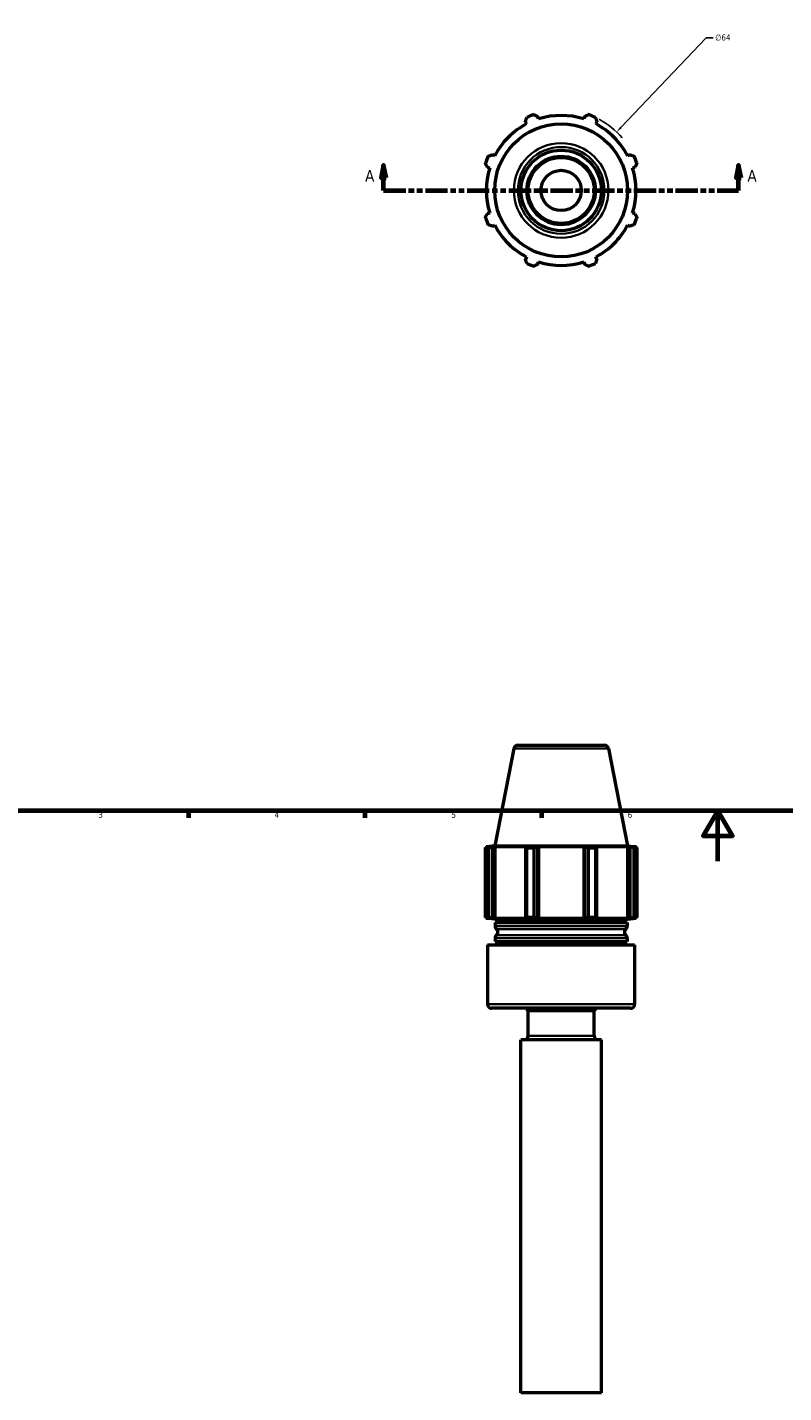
# Model space of a CAD drawing. Header units: millimetres. Extents: x -159 to 907, y -211 to 796.
# Tile 2 of 6: x 146 to 447, y -211 to 331. Entities that reach past the tile are written whole.
import ezdxf

# ---------------------------------------------------------------- set-up
doc = ezdxf.new("R2010")
doc.units = ezdxf.units.MM
doc.linetypes.add('DOUBLE_DASH_CHAIN', pattern=[1.2403, 0.6614, -0.0827, 0.1654, -0.0827, 0.1654, -0.0827])
for name, color, linetype, lineweight in [('Border (ANSI)', 7, 'Continuous', 70), ('Dimension (ANSI)', 7, 'Continuous', 25), ('Section Line (ANSI)', 7, 'DOUBLE_DASH_CHAIN', 70), ('Visible (ANSI)', 7, 'Continuous', 50), ('Visible Narrow (ANSI)', 7, 'Continuous', 35)]:
    doc.layers.add(name, color=color, linetype=linetype, lineweight=lineweight)
doc.styles.add('Label Text (ANSI)', font='tahoma.ttf')
doc.styles.add('Note Text (ANSI)', font='tahoma.ttf')
doc.dimstyles.new('Default - mm (ANSI)', dxfattribs={"dimtxt": 2.4, "dimasz": 2.5, "dimexe": 3.175, "dimexo": 1.6002, "dimgap": 0.8, "dimtad": 0, "dimtoh": 1, "dimdec": 0, "dimrnd": 1e-08, "dimzin": 4, "dimdsep": 46, "dimtxsty": 'Note Text (ANSI)', "dimcen": 0.09, "dimdle": 10, "dimclrd": 256, "dimclre": 256, "dimclrt": 5, "dimadec": 1, "dimazin": 1, "dimtfac": 1.27, "dimtofl": 0, "dimtmove": 0, "dimatfit": 3, "dimfxl": 1, "dimtolj": 1, "dimtzin": 4, "dimlwd": -1, "dimlwe": -1, "dimarcsym": 0})

# ---------------------------------------------------------------- blocks, each defined once
blk = doc.blocks.new('Borders Default Border')
at = {"layer": 'Border (ANSI)'}
for p, q in [((210.25, 20), (210.25, 17.2)), ((280.33, 20), (280.33, 17.2)), ((350.42, 20), (350.42, 17.2))]:
    blk.add_line(p, q, dxfattribs=at)
at = {"layer": 'Border (ANSI)', "flags": 128}
for points in [[(20, 20), (20, 574), (821, 574), (821, 20), (20, 20)], [(420.5, 0), (420.5, 20), (414.73, 10), (426.27, 10), (420.5, 20)]]:
    blk.add_lwpolyline(points, dxfattribs=at)
at = {"layer": 'Border (ANSI)', "color": 5, "true_color": 0x0000ff, "char_height": 2.4, "attachment_point": 7, "style": 'Note Text (ANSI)'}
for s, insert in [('3', (174.46, 17.15)), ('4', (244.45, 17.2)), ('5', (314.67, 17.15)), ('6', (384.69, 17.15))]:
    blk.add_mtext(s, dxfattribs=dict(at, insert=insert))
blk = doc.blocks.new('2dTransSection0')
at = {"layer": 'Section Line (ANSI)', "linetype": 'Continuous'}
for p, q in [((287.76, 276.16), (286.76, 271.16)), ((286.76, 271.16), (288.76, 271.16)), ((287.76, 271.16), (287.76, 276.16)), ((288.76, 271.16), (287.76, 276.16)), ((287.76, 266.16), (287.76, 271.16)), ((428.78, 276.16), (427.78, 271.16)), ((427.78, 271.16), (429.78, 271.16)), ((428.78, 271.16), (428.78, 276.16)), ((429.78, 271.16), (428.78, 276.16)), ((428.78, 266.16), (428.78, 271.16)), ((287.76, 266.16), (296.23, 266.16)), ((420.31, 266.16), (428.78, 266.16))]:
    blk.add_line(p, q, dxfattribs=at)
at = {"layer": 'Section Line (ANSI)', "linetype": 'DOUBLE_DASH_CHAIN', "ltscale": 13.358551}
blk.add_line((287.76, 266.16), (428.78, 266.16), dxfattribs=at)
at = {"layer": 'Section Line (ANSI)', "linetype": 'Continuous', "flags": 128}
for points in [[(288.76, 271.16), (287.76, 276.16), (286.76, 271.16), (288.76, 271.16)], [(429.78, 271.16), (428.78, 276.16), (427.78, 271.16), (429.78, 271.16)]]:
    blk.add_lwpolyline(points, dxfattribs=at)
at = {"layer": 'Section Line (ANSI)'}
for points in [[(288.76, 271.16), (287.76, 276.16), (286.76, 271.16), (288.76, 271.16)], [(429.78, 271.16), (428.78, 276.16), (427.78, 271.16), (429.78, 271.16)]]:
    blk.add_solid(points, dxfattribs=at)
at = {"layer": 'Section Line (ANSI)', "char_height": 4.57, "attachment_point": 7, "style": 'Label Text (ANSI)'}
for insert in [(280.4, 269.66), (432.25, 269.66)]:
    blk.add_mtext('A', dxfattribs=dict(at, insert=insert))
blk = doc.blocks.new('*D8')
at = {"layer": 'Defpoints', "color": 0, "transparency": 16777216}
for p in [(380.32, 289.35), (336.22, 242.98)]:
    blk.add_point(p, dxfattribs=at)
at = {"layer": 'Dimension (ANSI)', "transparency": 16777216}
for p, q in [((415.91, 326.78), (382.04, 291.17)), ((418.66, 326.78), (415.91, 326.78)), ((358.18, 266.16), (358.36, 266.16)), ((358.27, 266.07), (358.27, 266.25))]:
    blk.add_line(p, q, dxfattribs=at)
blk.add_arc((358.27, 266.16), 32, 40.7566, 61.9268, dxfattribs=at)
blk.add_solid([(381.74, 291.45), (382.34, 290.88), (380.32, 289.35)], dxfattribs=at)
at = {"layer": 'Dimension (ANSI)', "color": 5, "transparency": 16777216, "insert": (419.46, 328.08), "char_height": 2.4, "attachment_point": 1, "style": 'Note Text (ANSI)'}
blk.add_mtext('\\A1;∅64', dxfattribs=at)

msp = doc.modelspace()

# ---------------------------------------------------------------- linework, layer by layer
at = {"layer": 'Visible (ANSI)'}
for p, q in [((344.08, 293.41), (344.53, 292.56)), ((349.32, 294.55), (349.03, 295.46)), ((367.51, 295.46), (367.22, 294.55)), ((372.01, 292.56), (372.45, 293.41)), ((331.87, 279.91), (331.02, 280.35)), ((385.52, 280.35), (384.67, 279.91)), ((328.97, 275.4), (329.89, 275.11)), ((386.65, 275.11), (387.57, 275.4)), ((329.89, 257.22), (328.97, 256.93)), ((387.57, 256.93), (386.65, 257.22)), ((331.02, 251.98), (331.87, 252.42)), ((384.67, 252.42), (385.52, 251.98)), ((344.53, 239.77), (344.08, 238.92)), ((372.45, 238.92), (372.01, 239.77)), ((349.03, 236.87), (349.32, 237.78)), ((367.22, 237.78), (367.51, 236.87)), ((339.49, 44.74), (331.87, 6.09)), ((341.06, 46.03), (375.48, 46.03)), ((377.05, 44.74), (384.67, 6.09)), ((331.87, 6.09), (328.51, 5.62)), ((329.89, 5.62), (328.51, 5.62)), ((328.51, 5.62), (328.51, 5.38)), ((329.89, 5.62), (328.97, 5.48)), ((331.02, 5.48), (331.87, 5.62)), ((331.02, -22.49), (331.02, 5.48)), ((331.87, 6.09), (384.67, 6.09)), ((331.87, 5.62), (331.87, -22.63)), ((344.53, 5.62), (331.87, 5.62)), ((344.53, 5.62), (344.08, 5.48)), ((344.08, 5.48), (344.08, -22.49)), ((349.03, 5.48), (349.32, 5.62)), ((349.03, -22.49), (349.03, 5.48)), ((349.32, 5.62), (349.32, -22.63)), ((367.22, 5.62), (349.32, 5.62)), ((367.22, 5.62), (367.22, -22.63)), ((367.22, 5.62), (367.51, 5.48)), ((367.51, 5.48), (367.51, -22.49)), ((372.45, 5.48), (372.01, 5.62)), ((384.67, 5.62), (372.01, 5.62)), ((372.45, -22.49), (372.45, 5.48)), ((384.67, 6.09), (388.03, 5.62)), ((384.67, 5.62), (384.67, -22.63)), ((384.67, 5.62), (385.52, 5.48)), ((385.52, 5.48), (385.52, -22.49)), ((387.57, 5.48), (386.65, 5.62)), ((388.03, 5.62), (386.65, 5.62)), ((388.03, 5.62), (388.03, 5.38)), ((328.16, 5.3), (329.32, 5.3)), ((328.16, -22.31), (328.16, 5.3)), ((329.32, 5.3), (329.32, -22.31)), ((344.64, 5.3), (347.43, 5.3)), ((344.64, -22.31), (344.64, 5.3)), ((347.43, 5.3), (347.43, -22.31)), ((369.1, 5.3), (371.9, 5.3)), ((369.1, -22.31), (369.1, 5.3)), ((371.9, 5.3), (371.9, -22.31)), ((387.22, 5.3), (388.38, 5.3)), ((387.22, -22.31), (387.22, 5.3)), ((388.38, 5.3), (388.38, -22.31)), ((328.16, -22.31), (329.32, -22.31)), ((328.51, -22.39), (328.51, -22.63)), ((331.87, -23.1), (328.51, -22.63)), ((328.51, -22.63), (329.89, -22.63)), ((328.97, -22.49), (329.89, -22.63)), ((331.87, -22.63), (331.02, -22.49)), ((331.87, -22.63), (344.53, -22.63)), ((331.87, -23.1), (384.67, -23.1)), ((332.07, -24.38), (384.47, -24.38)), ((332.07, -24.38), (332.07, -25.76)), ((335.07, -23.1), (335.07, -24.38)), ((344.08, -22.49), (344.53, -22.63)), ((344.64, -22.31), (347.43, -22.31)), ((349.32, -22.63), (349.03, -22.49)), ((349.32, -22.63), (367.22, -22.63)), ((367.51, -22.49), (367.22, -22.63)), ((369.1, -22.31), (371.9, -22.31)), ((372.01, -22.63), (372.45, -22.49)), ((372.01, -22.63), (384.67, -22.63)), ((381.47, -23.1), (381.47, -24.38)), ((384.47, -24.38), (384.47, -25.76)), ((385.52, -22.49), (384.67, -22.63)), ((384.67, -23.1), (388.03, -22.63)), ((386.65, -22.63), (387.57, -22.49)), ((386.65, -22.63), (388.03, -22.63)), ((387.22, -22.31), (388.38, -22.31)), ((388.03, -22.39), (388.03, -22.63)), ((332.07, -30.58), (332.07, -31.95)), ((332.07, -31.95), (384.47, -31.95)), ((335.07, -31.95), (335.07, -33.23)), ((381.47, -31.95), (381.47, -33.23)), ((384.47, -30.58), (384.47, -31.95)), ((329.07, -33.23), (387.47, -33.23)), ((329.07, -33.23), (329.07, -56.83)), ((387.47, -33.23), (387.47, -56.83)), ((385.87, -58.43), (330.67, -58.43)), ((371.39, -59.43), (345.15, -59.43)), ((345.15, -69.37), (345.15, -59.43)), ((371.39, -69.37), (371.39, -59.43)), ((374.27, -70.97), (342.27, -70.97)), ((342.27, -210.97), (342.27, -70.97)), ((374.27, -210.97), (374.27, -70.97)), ((374.27, -210.97), (342.27, -210.97))]:
    msp.add_line(p, q, dxfattribs=at)
for radius in [26.4, 16, 13.6, 13.12, 8]:
    msp.add_circle((358.27, 266.16), radius, dxfattribs=at)
for centre, radius, start, end in [((358.27, 266.16), 32, 109.792, 115.208), ((358.27, 266.16), 29.76, 72.5, 107.5), ((358.27, 266.16), 32, 64.792, 70.208), ((358.27, 266.16), 29.76, 117.5, 152.5), ((358.27, 266.16), 29.76, 27.5, 62.5), ((358.27, 266.16), 32, 154.792, 160.208), ((358.27, 266.16), 32, 19.792, 25.208), ((358.27, 266.16), 29.76, 162.5, 197.5), ((358.27, 266.16), 29.76, 342.5, 17.5), ((358.27, 266.16), 32, 199.792, 205.208), ((358.27, 266.16), 32, 334.792, 340.208), ((358.27, 266.16), 29.76, 207.5, 242.5), ((358.27, 266.16), 29.76, 297.5, 332.5), ((358.27, 266.16), 32, 244.792, 250.208), ((358.27, 266.16), 29.76, 252.5, 287.5), ((358.27, 266.16), 32, 289.792, 295.208), ((341.06, 44.43), 1.6, 90, 168.8453), ((375.48, 44.43), 1.6, 11.1547, 90), ((333.67, -25.76), 1.6, 180, 228.8324), ((331.56, -28.17), 1.6, 311.1676, 48.8324), ((384.98, -28.17), 1.6, 131.1676, 228.8324), ((382.87, -25.76), 1.6, 311.1676, 0), ((333.67, -30.58), 1.6, 131.1676, 180), ((382.87, -30.58), 1.6, 0, 48.8324), ((330.67, -56.83), 1.6, 180, 270), ((358.27, -47.7), 17.6, 217.5706, 221.8018), ((358.27, -47.7), 17.6, 318.1982, 322.4294), ((385.87, -56.83), 1.6, 270, 0), ((343.55, -69.37), 1.6, 270, 0), ((372.99, -69.37), 1.6, 180, 270)]:
    msp.add_arc(centre, radius, start, end, dxfattribs=at)
for points, weights in [([(344.08, 293.41), (344.36, 294.25), (344.64, 295.12)], [1.00342942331, 1.0021223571, 1]), ([(347.43, 296.27), (348.25, 295.86), (349.03, 295.46)], [1, 1.0021223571, 1.00342942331]), ([(367.51, 295.46), (368.29, 295.86), (369.1, 296.27)], [1.00342942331, 1.0021223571, 1]), ([(371.9, 295.12), (372.18, 294.25), (372.45, 293.41)], [1, 1.0021223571, 1.00342942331]), ([(328.97, 275.4), (328.57, 276.19), (328.16, 277)], [1.00342942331, 1.0021223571, 1]), ([(329.32, 279.79), (330.19, 280.08), (331.02, 280.35)], [1, 1.0021223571, 1.00342942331]), ([(385.52, 280.35), (386.35, 280.08), (387.22, 279.79)], [1.00342942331, 1.0021223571, 1]), ([(388.38, 277), (387.96, 276.19), (387.57, 275.4)], [1, 1.0021223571, 1.00342942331]), ([(328.16, 255.33), (328.57, 256.14), (328.97, 256.93)], [1, 1.0021223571, 1.00342942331]), ([(387.57, 256.93), (387.96, 256.14), (388.38, 255.33)], [1.00342942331, 1.0021223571, 1]), ([(331.02, 251.98), (330.19, 252.25), (329.32, 252.54)], [1.00342942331, 1.0021223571, 1]), ([(387.22, 252.54), (386.35, 252.25), (385.52, 251.98)], [1, 1.0021223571, 1.00342942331]), ([(344.64, 237.21), (344.36, 238.08), (344.08, 238.92)], [1, 1.0021223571, 1.00342942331]), ([(372.45, 238.92), (372.18, 238.08), (371.9, 237.21)], [1.00342942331, 1.0021223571, 1]), ([(349.03, 236.87), (348.25, 236.47), (347.43, 236.06)], [1.00342942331, 1.0021223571, 1]), ([(369.1, 236.06), (368.29, 236.47), (367.51, 236.87)], [1, 1.0021223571, 1.00342942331]), ([(328.16, 5.3), (328.57, 5.4), (328.97, 5.48)], [1, 1.0021223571, 1.00342942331]), ([(331.02, 5.48), (330.19, 5.4), (329.32, 5.3)], [1.00342942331, 1.0021223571, 1]), ([(344.64, 5.3), (344.36, 5.4), (344.08, 5.48)], [1, 1.0021223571, 1.00342942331]), ([(349.03, 5.48), (348.25, 5.4), (347.43, 5.3)], [1.00342942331, 1.0021223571, 1]), ([(369.1, 5.3), (368.29, 5.4), (367.51, 5.48)], [1, 1.0021223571, 1.00342942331]), ([(372.45, 5.48), (372.18, 5.4), (371.9, 5.3)], [1.00342942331, 1.0021223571, 1]), ([(387.22, 5.3), (386.35, 5.4), (385.52, 5.48)], [1, 1.0021223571, 1.00342942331]), ([(387.57, 5.48), (387.96, 5.4), (388.38, 5.3)], [1.00342942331, 1.0021223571, 1]), ([(328.97, -22.49), (328.57, -22.4), (328.16, -22.31)], [1.00342942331, 1.0021223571, 1]), ([(329.32, -22.31), (330.19, -22.4), (331.02, -22.49)], [1, 1.0021223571, 1.00342942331]), ([(344.08, -22.49), (344.36, -22.4), (344.64, -22.31)], [1.00342942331, 1.0021223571, 1]), ([(347.43, -22.31), (348.25, -22.4), (349.03, -22.49)], [1, 1.0021223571, 1.00342942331]), ([(367.51, -22.49), (368.29, -22.4), (369.1, -22.31)], [1.00342942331, 1.0021223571, 1]), ([(371.9, -22.31), (372.18, -22.4), (372.45, -22.49)], [1, 1.0021223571, 1.00342942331]), ([(385.52, -22.49), (386.35, -22.4), (387.22, -22.31)], [1.00342942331, 1.0021223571, 1]), ([(388.38, -22.31), (387.96, -22.4), (387.57, -22.49)], [1, 1.0021223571, 1.00342942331])]:
    msp.add_rational_spline(points, weights, degree=2, dxfattribs=at)
at = {"layer": 'Visible Narrow (ANSI)'}
for p, q in [((376.82, 44.74), (339.72, 44.74)), ((332.39, -25.76), (384.15, -25.76)), ((383.61, -26.96), (332.93, -26.96)), ((384.15, -30.58), (332.39, -30.58)), ((332.93, -29.37), (383.61, -29.37)), ((329.43, -56.83), (387.11, -56.83)), ((345.31, -69.37), (371.23, -69.37))]:
    msp.add_line(p, q, dxfattribs=at)
for radius in [18.78, 17.21]:
    msp.add_circle((358.27, 266.16), radius, dxfattribs=at)

# ---------------------------------------------------------------- block references
msp.add_blockref('Borders Default Border', (0, 0))
at = {"layer": 'Section Line (ANSI)'}
msp.add_blockref('2dTransSection0', (0, 0), dxfattribs=at)

# ---------------------------------------------------------------- dimensions: what is measured, and where the dimension line sits
at = {"layer": 'Dimension (ANSI)'}
dim = msp.add_diameter_dim_2p(p1=(336.22, 242.98), p2=(380.32, 289.35), dimstyle='Default - mm (ANSI)', override={"dimgap": 0.8, "dimtih": 1, "dimdec": 0, "dimlfac": 1, "dimtol": 0, "dimlim": 0, "dimtp": 0, "dimtm": 0, "dimtdec": 2}, dxfattribs=at)
dim.commit()
dim.dimension.update_dxf_attribs({"geometry": '*D8', "text_midpoint": (422.46, 326.78), "dimtype": 163})

doc.saveas('drawing.dxf')
